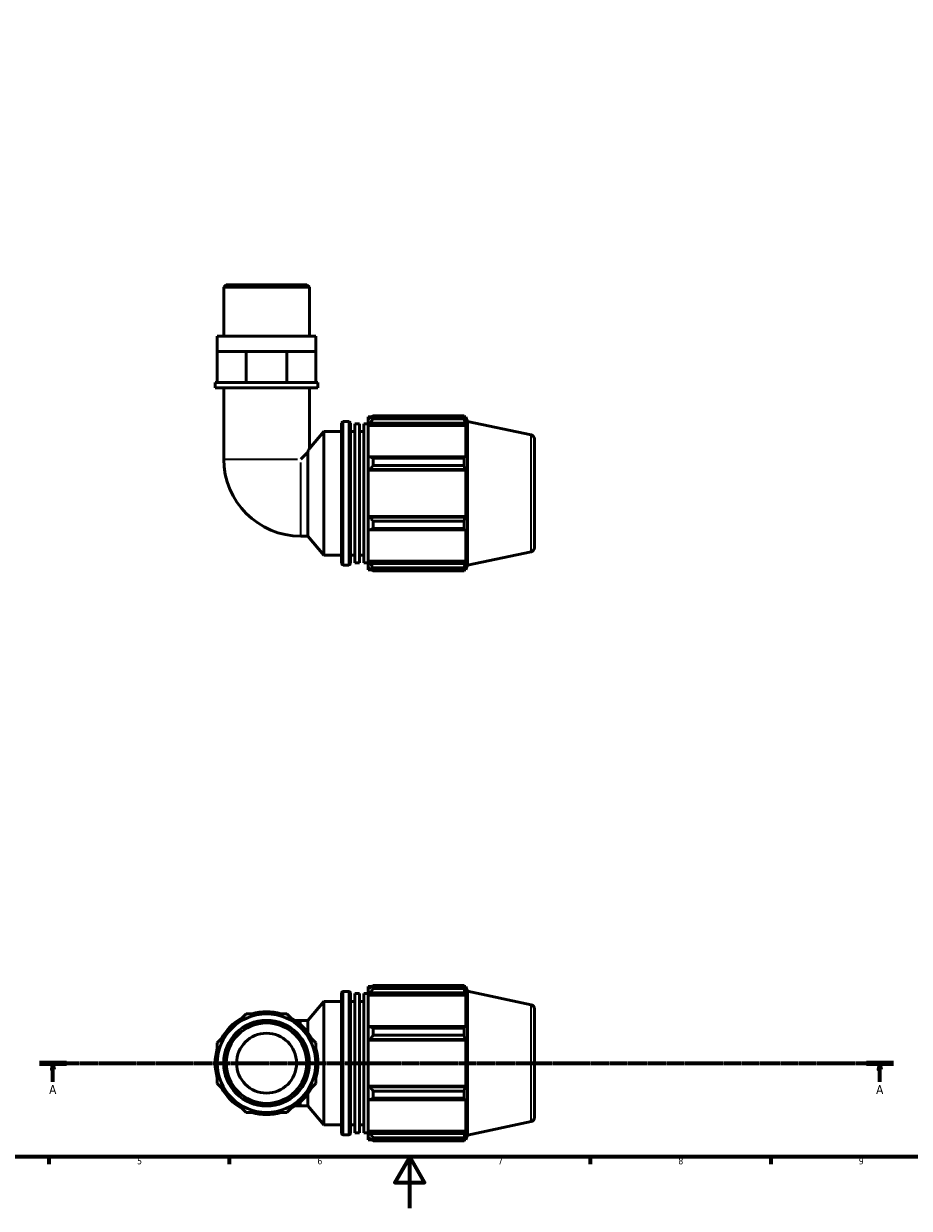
# Model space of a CAD drawing. Header units: millimetres. Extents: x 0 to 931, y 0 to 920.
# Tile 2 of 6: x 271 to 614, y 0 to 460. Entities that reach past the tile are written whole.
import ezdxf

# ---------------------------------------------------------------- set-up
doc = ezdxf.new("R2010")
doc.units = ezdxf.units.MM
doc.linetypes.add('CHAIN', pattern=[0.7087, 0.4724, -0.0591, 0.1181, -0.0591])
for name, color, linetype, lineweight in [('Border (ISO)', 7, 'Continuous', 70), ('Section Line (ISO)', 7, 'CHAIN', 70), ('Visible (ISO)', 7, 'Continuous', 50), ('Visible Narrow (ISO)', 7, 'Continuous', 35)]:
    doc.layers.add(name, color=color, linetype=linetype, lineweight=lineweight)
doc.styles.add('Label Text (ISO)', font='tahoma.ttf')
doc.styles.add('Note Text (ISO)', font='tahoma.ttf')

# ---------------------------------------------------------------- blocks, each defined once
blk = doc.blocks.new('Borders Default Border')
at = {"layer": 'Border (ISO)'}
for p, q in [((280.33, 20), (280.33, 17.1)), ((350.42, 20), (350.42, 17.1)), ((490.58, 20), (490.58, 17.1)), ((560.67, 20), (560.67, 17.1))]:
    blk.add_line(p, q, dxfattribs=at)
at = {"layer": 'Border (ISO)', "flags": 128}
for points in [[(20, 20), (20, 574), (821, 574), (821, 20), (20, 20)], [(420.5, 0), (420.5, 20), (414.73, 10), (426.27, 10), (420.5, 20)]]:
    blk.add_lwpolyline(points, dxfattribs=at)
at = {"layer": 'Border (ISO)', "color": 232, "true_color": 0xca0064, "char_height": 2.5, "attachment_point": 7, "style": 'Note Text (ISO)'}
for s, insert in [('5', (314.64, 17.05)), ('6', (384.66, 17.05)), ('7', (454.77, 17.1)), ('8', (524.81, 17.04)), ('9', (594.88, 17.05))]:
    blk.add_mtext(s, dxfattribs=dict(at, insert=insert))
blk = doc.blocks.new('2dTransSection0')
at = {"layer": 'Section Line (ISO)', "linetype": 'CHAIN'}
blk.add_line((276.74, 56.35), (608.26, 56.35), dxfattribs=at)
at = {"layer": 'Section Line (ISO)', "linetype": 'Continuous', "lineweight": 140}
for p, q in [((276.74, 56.35), (287.19, 56.35)), ((597.81, 56.35), (608.26, 56.35))]:
    blk.add_line(p, q, dxfattribs=at)
at = {"layer": 'Section Line (ISO)', "linetype": 'Continuous'}
for p, q in [((281.96, 56.35), (281.46, 53.85)), ((281.96, 53.85), (281.96, 56.35)), ((282.46, 53.85), (281.96, 56.35)), ((603.04, 56.35), (602.54, 53.85)), ((603.04, 53.85), (603.04, 56.35)), ((603.54, 53.85), (603.04, 56.35)), ((281.46, 53.85), (282.46, 53.85)), ((281.96, 49.12), (281.96, 53.85)), ((602.54, 53.85), (603.54, 53.85)), ((603.04, 49.12), (603.04, 53.85))]:
    blk.add_line(p, q, dxfattribs=at)
at = {"layer": 'Section Line (ISO)', "linetype": 'Continuous', "flags": 128}
for points in [[(282.46, 53.85), (281.96, 56.35), (281.46, 53.85), (282.46, 53.85)], [(603.54, 53.85), (603.04, 56.35), (602.54, 53.85), (603.54, 53.85)]]:
    blk.add_lwpolyline(points, dxfattribs=at)
at = {"layer": 'Section Line (ISO)'}
for points in [[(282.46, 53.85), (281.96, 56.35), (281.46, 53.85), (282.46, 53.85)], [(603.54, 53.85), (603.04, 56.35), (602.54, 53.85), (603.54, 53.85)]]:
    blk.add_solid(points, dxfattribs=at)
at = {"layer": 'Section Line (ISO)', "char_height": 3.5, "attachment_point": 7, "style": 'Label Text (ISO)'}
for insert in [(280.47, 44.35), (601.55, 44.35)]:
    blk.add_mtext('A', dxfattribs=dict(at, insert=insert))

msp = doc.modelspace()

# ---------------------------------------------------------------- linework, layer by layer
at = {"layer": 'Visible (ISO)'}
for p, q in [((349.2631, 358.5718), (348.2656, 357.5743)), ((348.2656, 338.5718), (348.2656, 357.5743)), ((381.5146, 357.5743), (348.2656, 357.5743)), ((349.2631, 358.5718), (380.5171, 358.5718)), ((380.5171, 358.5718), (381.5146, 357.5743)), ((381.5146, 338.5718), (381.5146, 357.5743)), ((384.0083, 338.5718), (345.7719, 338.5718)), ((345.7719, 332.5718), (345.7719, 338.5718)), ((384.0083, 332.5718), (384.0083, 338.5718)), ((345.7719, 332.5718), (351.3715, 332.5718)), ((345.7719, 320.5718), (345.7719, 332.5718)), ((351.3715, 332.5718), (356.9711, 332.5718)), ((356.9711, 320.5718), (356.9711, 332.5718)), ((356.9711, 332.5718), (364.8901, 332.5718)), ((364.8901, 332.5718), (372.8091, 332.5718)), ((372.8091, 332.5718), (378.4087, 332.5718)), ((372.8091, 320.5718), (372.8091, 332.5718)), ((378.4087, 332.5718), (384.0083, 332.5718)), ((384.0083, 320.5718), (384.0083, 332.5718)), ((345.7719, 320.5718), (344.9407, 320.5718)), ((344.9407, 318.5718), (344.9407, 320.5718)), ((384.8395, 318.5718), (344.9407, 318.5718)), ((347.342, 320.5718), (345.7719, 320.5718)), ((355.401, 320.5718), (347.342, 320.5718)), ((348.2656, 318.5718), (348.2656, 290.8714)), ((356.9711, 320.5718), (355.401, 320.5718)), ((359.1915, 320.5718), (356.9711, 320.5718)), ((370.5887, 320.5718), (359.1915, 320.5718)), ((372.8091, 320.5718), (370.5887, 320.5718)), ((374.3792, 320.5718), (372.8091, 320.5718)), ((382.4382, 320.5718), (374.3792, 320.5718)), ((381.5146, 318.5718), (381.5146, 294.9431)), ((384.0083, 320.5718), (382.4382, 320.5718)), ((384.8395, 320.5718), (384.0083, 320.5718)), ((384.8395, 318.5718), (384.8395, 320.5718)), ((394.0101, 250.3718), (394.0101, 304.7718)), ((394.6501, 305.4118), (396.8368, 305.4118)), ((397.4768, 304.7718), (397.4768, 250.3718)), ((399.2101, 250.567), (399.2101, 304.5766)), ((399.2101, 304.5766), (400.9435, 304.5766)), ((400.9435, 250.567), (400.9435, 304.5766)), ((402.6768, 250.567), (402.6768, 304.5766)), ((402.6768, 304.5766), (404.4101, 304.5766)), ((404.4101, 307.3318), (404.4101, 306.2596)), ((404.4101, 307.3318), (405.7724, 307.3318)), ((405.0501, 306.87), (404.4101, 306.2596)), ((404.4101, 304.2531), (404.4101, 306.2596)), ((404.4101, 304.2531), (405.0501, 304.8208)), ((404.4101, 303.9692), (404.4101, 304.2531)), ((404.4101, 303.9692), (404.4101, 291.4612)), ((404.4101, 303.9692), (442.2944, 303.9692)), ((405.0501, 304.8208), (441.9824, 304.8208)), ((406.3301, 307.6815), (406.3301, 306.5244)), ((406.3301, 307.6815), (441.5665, 307.6815)), ((441.5665, 306.5244), (406.3301, 306.5244)), ((441.5665, 306.5244), (441.5665, 307.6815)), ((441.7478, 307.3318), (442.2944, 307.3318)), ((442.2944, 305.9544), (441.9824, 306.87)), ((441.9824, 304.8208), (442.2944, 303.9692)), ((442.8901, 305.4983), (442.2944, 307.3318)), ((442.2944, 305.9544), (442.2944, 307.3318)), ((442.2944, 291.3134), (442.2944, 303.9692)), ((442.8901, 249.6453), (442.8901, 305.4983)), ((467.6228, 300.2412), (442.8901, 305.4983)), ((381.5146, 294.9431), (387.0768, 301.5718)), ((387.0768, 253.5718), (387.0768, 301.5718)), ((387.0768, 301.5718), (394.0101, 301.5718)), ((397.4768, 301.5718), (399.2101, 301.5718)), ((400.9435, 301.5718), (402.6768, 301.5718)), ((468.8901, 298.6761), (468.8901, 256.4675)), ((380.888, 293.5697), (378.1897, 290.8714)), ((380.888, 260.9473), (380.888, 293.5697)), ((405.0501, 291.7567), (404.4101, 291.4612)), ((404.4101, 286.617), (404.4101, 291.4612)), ((441.9824, 291.7567), (405.0501, 291.7567)), ((406.3301, 291.2008), (406.3301, 288.4072)), ((406.3301, 291.2008), (441.5665, 291.2008)), ((441.5665, 288.4072), (441.5665, 291.2008)), ((442.2944, 291.3134), (441.9824, 291.7567)), ((404.4101, 286.617), (405.0501, 286.8095)), ((404.4101, 286.5208), (404.4101, 286.617)), ((404.4101, 286.5208), (404.4101, 268.6228)), ((404.4101, 286.5208), (442.2944, 286.5208)), ((405.0501, 286.8095), (441.9824, 286.8095)), ((441.5665, 288.4072), (406.3301, 288.4072)), ((441.9824, 286.8095), (442.2944, 286.5208)), ((442.2944, 268.6228), (442.2944, 286.5208)), ((404.4101, 268.5266), (404.4101, 268.6228)), ((404.4101, 268.6228), (442.2944, 268.6228)), ((405.0501, 268.3341), (404.4101, 268.5266)), ((404.4101, 263.6824), (404.4101, 268.5266)), ((441.9824, 268.3341), (405.0501, 268.3341)), ((442.2944, 268.6228), (441.9824, 268.3341)), ((404.4101, 263.6824), (405.0501, 263.3869)), ((404.4101, 263.6824), (404.4101, 251.1744)), ((405.0501, 263.3869), (441.9824, 263.3869)), ((406.3301, 266.7364), (406.3301, 263.9428)), ((406.3301, 266.7364), (441.5665, 266.7364)), ((441.5665, 263.9428), (406.3301, 263.9428)), ((441.5665, 263.9428), (441.5665, 266.7364)), ((441.9824, 263.3869), (442.2944, 263.8302)), ((442.2944, 251.1744), (442.2944, 263.8302)), ((378.1897, 260.9473), (380.888, 260.9473)), ((380.888, 260.9473), (387.0768, 253.5718)), ((387.0768, 253.5718), (394.0101, 253.5718)), ((397.4768, 253.5718), (399.2101, 253.5718)), ((400.9435, 253.5718), (402.6768, 253.5718)), ((467.6228, 254.9024), (442.8901, 249.6453)), ((394.6501, 249.7318), (396.8368, 249.7318)), ((399.2101, 250.567), (400.9435, 250.567)), ((402.6768, 250.567), (404.4101, 250.567)), ((404.4101, 250.8905), (404.4101, 251.1744)), ((404.4101, 251.1744), (442.2944, 251.1744)), ((404.4101, 248.884), (404.4101, 250.8905)), ((405.0501, 250.3228), (404.4101, 250.8905)), ((404.4101, 248.884), (405.0501, 248.2736)), ((404.4101, 248.884), (404.4101, 247.8118)), ((441.9824, 250.3228), (405.0501, 250.3228)), ((406.3301, 248.6192), (406.3301, 247.4621)), ((406.3301, 248.6192), (441.5665, 248.6192)), ((441.5665, 247.4621), (441.5665, 248.6192)), ((442.2944, 251.1744), (441.9824, 250.3228)), ((441.9824, 248.2736), (442.2944, 249.1892)), ((442.8901, 249.6453), (442.2944, 247.8118)), ((442.2944, 247.8118), (442.2944, 249.1892)), ((404.4101, 247.8118), (405.7724, 247.8118)), ((441.5665, 247.4621), (406.3301, 247.4621)), ((441.7478, 247.8118), (442.2944, 247.8118)), ((394.0101, 29.1496), (394.0101, 83.5496)), ((394.6501, 84.1896), (396.8368, 84.1896)), ((397.4768, 83.5496), (397.4768, 29.1496)), ((399.2101, 29.3448), (399.2101, 83.3544)), ((399.2101, 83.3544), (400.9435, 83.3544)), ((400.9435, 29.3448), (400.9435, 83.3544)), ((402.6768, 29.3448), (402.6768, 83.3544)), ((402.6768, 83.3544), (404.4101, 83.3544)), ((404.4101, 86.1096), (404.4101, 85.0374)), ((404.4101, 86.1096), (405.7724, 86.1096)), ((405.0501, 85.6478), (404.4101, 85.0374)), ((404.4101, 83.0309), (404.4101, 85.0374)), ((404.4101, 83.0309), (405.0501, 83.5986)), ((404.4101, 82.7471), (404.4101, 83.0309)), ((405.0501, 83.5986), (441.9824, 83.5986)), ((406.3301, 86.4593), (406.3301, 85.3022)), ((406.3301, 86.4593), (441.5665, 86.4593)), ((441.5665, 85.3022), (406.3301, 85.3022)), ((441.5665, 85.3022), (441.5665, 86.4593)), ((441.7478, 86.1096), (442.2944, 86.1096)), ((442.2944, 84.7323), (441.9824, 85.6478)), ((441.9824, 83.5986), (442.2944, 82.7471)), ((442.8901, 84.2761), (442.2944, 86.1096)), ((442.2944, 84.7323), (442.2944, 86.1096)), ((442.8901, 28.4232), (442.8901, 84.2761)), ((467.6228, 79.019), (442.8901, 84.2761)), ((380.888, 72.9741), (387.0768, 80.3496)), ((387.0768, 32.3496), (387.0768, 80.3496)), ((387.0768, 80.3496), (394.0101, 80.3496)), ((397.4768, 80.3496), (399.2101, 80.3496)), ((400.9435, 80.3496), (402.6768, 80.3496)), ((404.4101, 82.7471), (404.4101, 70.239)), ((404.4101, 82.7471), (442.2944, 82.7471)), ((442.2944, 70.0913), (442.2944, 82.7471)), ((356.9711, 75.4678), (351.3715, 69.8682)), ((364.8901, 75.4678), (356.9711, 75.4678)), ((372.8091, 75.4678), (364.8901, 75.4678)), ((378.4087, 69.8682), (372.8091, 75.4678)), ((468.8901, 77.454), (468.8901, 35.2453)), ((351.3715, 69.8682), (345.7719, 64.2686)), ((378.1897, 72.9741), (375.9176, 72.9741)), ((378.1897, 72.9741), (380.888, 72.9741)), ((384.0083, 64.2686), (378.4087, 69.8682)), ((380.888, 68.2679), (380.888, 72.9741)), ((405.0501, 70.5346), (404.4101, 70.239)), ((404.4101, 65.3949), (404.4101, 70.239)), ((441.9824, 70.5346), (405.0501, 70.5346)), ((406.3301, 69.9786), (406.3301, 67.185)), ((406.3301, 69.9786), (441.5665, 69.9786)), ((441.5665, 67.185), (441.5665, 69.9786)), ((442.2944, 70.0913), (441.9824, 70.5346)), ((404.4101, 65.3949), (405.0501, 65.5873)), ((404.4101, 65.2986), (404.4101, 65.3949)), ((404.4101, 65.2986), (404.4101, 47.4006)), ((404.4101, 65.2986), (442.2944, 65.2986)), ((405.0501, 65.5873), (441.9824, 65.5873)), ((441.5665, 67.185), (406.3301, 67.185)), ((441.9824, 65.5873), (442.2944, 65.2986)), ((442.2944, 47.4006), (442.2944, 65.2986)), ((345.7719, 64.2686), (345.7719, 56.3496)), ((384.0083, 56.3496), (384.0083, 64.2686)), ((345.7719, 56.3496), (345.7719, 48.4306)), ((384.0083, 48.4306), (384.0083, 56.3496)), ((345.7719, 48.4306), (351.3715, 42.831)), ((378.4087, 42.831), (384.0083, 48.4306)), ((404.4101, 47.3044), (404.4101, 47.4006)), ((404.4101, 47.4006), (442.2944, 47.4006)), ((404.4101, 42.4602), (404.4101, 47.3044)), ((405.0501, 47.112), (404.4101, 47.3044)), ((441.9824, 47.112), (405.0501, 47.112)), ((442.2944, 47.4006), (441.9824, 47.112)), ((351.3715, 42.831), (356.9711, 37.2315)), ((372.8091, 37.2315), (378.4087, 42.831)), ((380.888, 39.7251), (380.888, 44.4313)), ((404.4101, 42.4602), (404.4101, 29.9522)), ((404.4101, 42.4602), (405.0501, 42.1647)), ((405.0501, 42.1647), (441.9824, 42.1647)), ((406.3301, 45.5142), (406.3301, 42.7206)), ((406.3301, 45.5142), (441.5665, 45.5142)), ((441.5665, 42.7206), (406.3301, 42.7206)), ((441.5665, 42.7206), (441.5665, 45.5142)), ((441.9824, 42.1647), (442.2944, 42.608)), ((442.2944, 29.9522), (442.2944, 42.608)), ((356.9711, 37.2315), (364.8901, 37.2315)), ((364.8901, 37.2315), (372.8091, 37.2315)), ((375.9176, 39.7251), (378.1897, 39.7251)), ((378.1897, 39.7251), (380.888, 39.7251)), ((380.888, 39.7251), (387.0768, 32.3496)), ((387.0768, 32.3496), (394.0101, 32.3496)), ((397.4768, 32.3496), (399.2101, 32.3496)), ((400.9435, 32.3496), (402.6768, 32.3496)), ((467.6228, 33.6803), (442.8901, 28.4232)), ((394.6501, 28.5096), (396.8368, 28.5096)), ((399.2101, 29.3448), (400.9435, 29.3448)), ((402.6768, 29.3448), (404.4101, 29.3448)), ((404.4101, 29.6683), (404.4101, 29.9522)), ((404.4101, 29.9522), (442.2944, 29.9522)), ((404.4101, 27.6618), (404.4101, 29.6683)), ((405.0501, 29.1007), (404.4101, 29.6683)), ((404.4101, 27.6618), (404.4101, 26.5896)), ((404.4101, 27.6618), (405.0501, 27.0514)), ((441.9824, 29.1007), (405.0501, 29.1007)), ((442.2944, 29.9522), (441.9824, 29.1007)), ((441.9824, 27.0514), (442.2944, 27.967)), ((442.8901, 28.4232), (442.2944, 26.5896)), ((442.2944, 26.5896), (442.2944, 27.967)), ((404.4101, 26.5896), (405.7724, 26.5896)), ((406.3301, 27.3971), (406.3301, 26.2399)), ((406.3301, 27.3971), (441.5665, 27.3971)), ((441.5665, 26.2399), (406.3301, 26.2399)), ((441.5665, 26.2399), (441.5665, 27.3971)), ((441.7478, 26.5896), (442.2944, 26.5896))]:
    msp.add_line(p, q, dxfattribs=at)
for radius in [19.1182, 16.6245, 15.627, 11.6371]:
    msp.add_circle((364.8901, 56.3496), radius, dxfattribs=at)
for centre, radius, start, end in [((394.6501, 304.7718), 0.64, 90, 180), ((396.8368, 304.7718), 0.64, 0, 90), ((467.2901, 298.6761), 1.6, 0, 78), ((378.1897, 290.8714), 29.9241, 180, 270), ((467.2901, 256.4675), 1.6, 282, 0), ((394.6501, 250.3718), 0.64, 180, 270), ((396.8368, 250.3718), 0.64, 270, 0), ((394.6501, 83.5496), 0.64, 90, 180), ((396.8368, 83.5496), 0.64, 0, 90), ((467.2901, 77.454), 1.6, 0, 78), ((364.8901, 56.3496), 19.9494, 118.402158, 151.597842), ((364.8901, 56.3496), 19.9494, 73.402158, 106.597842), ((364.8901, 56.3496), 19.9494, 28.402158, 61.597842), ((364.8901, 56.3496), 19.9494, 163.402158, 196.597842), ((364.8901, 56.3496), 19.9494, 343.402158, 16.597842), ((364.8901, 56.3496), 19.9494, 208.402158, 241.597842), ((364.8901, 56.3496), 19.9494, 298.402158, 331.597842), ((364.8901, 56.3496), 19.9494, 253.402158, 286.597842), ((467.2901, 35.2453), 1.6, 282, 0), ((394.6501, 29.1496), 0.64, 180, 270), ((396.8368, 29.1496), 0.64, 270, 0)]:
    msp.add_arc(centre, radius, start, end, dxfattribs=at)
for points, weights in [([(406.3301, 307.6815), (405.6645, 307.2675), (405.0501, 306.87)], [1.01887259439, 1.01329853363, 1.00693231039]), ([(405.0501, 304.8208), (405.6645, 305.6552), (406.3301, 306.5244)], [1.00693231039, 1.01329853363, 1.01887259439]), ([(441.5665, 307.6815), (441.7828, 307.2675), (441.9824, 306.87)], [1, 1.00143988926, 1.00206317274]), ([(441.9824, 304.8208), (441.7828, 305.6552), (441.5665, 306.5244)], [1.00206317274, 1.00143988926, 1]), ([(406.3301, 291.2008), (405.6645, 291.4844), (405.0501, 291.7567)], [1.01887259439, 1.01329853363, 1.00693231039]), ([(441.5665, 291.2008), (441.7828, 291.4844), (441.9824, 291.7567)], [1, 1.00143988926, 1.00206317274]), ([(405.0501, 286.8095), (405.6645, 287.592), (406.3301, 288.4072)], [1.00693231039, 1.01329853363, 1.01887259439]), ([(441.9824, 286.8095), (441.7828, 287.592), (441.5665, 288.4072)], [1.00206317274, 1.00143988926, 1]), ([(406.3301, 266.7364), (405.6645, 267.5516), (405.0501, 268.3341)], [1.01887259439, 1.01329853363, 1.00693231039]), ([(441.5665, 266.7364), (441.7828, 267.5516), (441.9824, 268.3341)], [1, 1.00143988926, 1.00206317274]), ([(405.0501, 263.3869), (405.6645, 263.6592), (406.3301, 263.9428)], [1.00693231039, 1.01329853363, 1.01887259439]), ([(441.9824, 263.3869), (441.7828, 263.6592), (441.5665, 263.9428)], [1.00206317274, 1.00143988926, 1]), ([(406.3301, 248.6192), (405.6645, 249.4884), (405.0501, 250.3228)], [1.01887259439, 1.01329853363, 1.00693231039]), ([(441.5665, 248.6192), (441.7828, 249.4884), (441.9824, 250.3228)], [1, 1.00143988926, 1.00206317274]), ([(405.0501, 248.2736), (405.6645, 247.8761), (406.3301, 247.4621)], [1.00693231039, 1.01329853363, 1.01887259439]), ([(441.9824, 248.2736), (441.7828, 247.8761), (441.5665, 247.4621)], [1.00206317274, 1.00143988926, 1]), ([(406.3301, 86.4593), (405.6645, 86.0453), (405.0501, 85.6478)], [1.01887259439, 1.01329853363, 1.00693231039]), ([(405.0501, 83.5986), (405.6645, 84.433), (406.3301, 85.3022)], [1.00693231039, 1.01329853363, 1.01887259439]), ([(441.5665, 86.4593), (441.7828, 86.0453), (441.9824, 85.6478)], [1, 1.00143988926, 1.00206317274]), ([(441.9824, 83.5986), (441.7828, 84.433), (441.5665, 85.3022)], [1.00206317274, 1.00143988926, 1]), ([(406.3301, 69.9786), (405.6645, 70.2623), (405.0501, 70.5346)], [1.01887259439, 1.01329853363, 1.00693231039]), ([(441.5665, 69.9786), (441.7828, 70.2623), (441.9824, 70.5346)], [1, 1.00143988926, 1.00206317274]), ([(405.0501, 65.5873), (405.6645, 66.3699), (406.3301, 67.185)], [1.00693231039, 1.01329853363, 1.01887259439]), ([(441.9824, 65.5873), (441.7828, 66.3699), (441.5665, 67.185)], [1.00206317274, 1.00143988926, 1]), ([(406.3301, 45.5142), (405.6645, 46.3294), (405.0501, 47.112)], [1.01887259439, 1.01329853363, 1.00693231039]), ([(441.5665, 45.5142), (441.7828, 46.3294), (441.9824, 47.112)], [1, 1.00143988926, 1.00206317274]), ([(405.0501, 42.1647), (405.6645, 42.437), (406.3301, 42.7206)], [1.00693231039, 1.01329853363, 1.01887259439]), ([(441.9824, 42.1647), (441.7828, 42.437), (441.5665, 42.7206)], [1.00206317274, 1.00143988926, 1]), ([(406.3301, 27.3971), (405.6645, 28.2663), (405.0501, 29.1007)], [1.01887259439, 1.01329853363, 1.00693231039]), ([(441.5665, 27.3971), (441.7828, 28.2663), (441.9824, 29.1007)], [1, 1.00143988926, 1.00206317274]), ([(405.0501, 27.0514), (405.6645, 26.654), (406.3301, 26.2399)], [1.00693231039, 1.01329853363, 1.01887259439]), ([(441.9824, 27.0514), (441.7828, 26.654), (441.5665, 26.2399)], [1.00206317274, 1.00143988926, 1])]:
    msp.add_rational_spline(points, weights, degree=2, dxfattribs=at)
msp.add_open_spline([(380.888, 293.5697), (381.0403, 293.9107), (381.1782, 294.2136), (381.4347, 294.7724), (381.5146, 294.9431), (381.5146, 294.9431)], degree=3, knots=[6.259965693, 6.259965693, 6.259965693, 6.259965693, 6.448643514, 6.448643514, 6.719964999, 6.719964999, 6.719964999, 6.719964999], dxfattribs=at)
at = {"layer": 'Visible Narrow (ISO)'}
for p, q in [((394.6501, 305.069), (394.6501, 250.0746)), ((396.8368, 250.0746), (396.8368, 305.069)), ((467.6228, 255.1815), (467.6228, 299.9621)), ((348.3951, 290.8714), (376.8435, 290.8714)), ((378.1897, 261.0768), (378.1897, 289.5251)), ((394.6501, 83.8469), (394.6501, 28.8524)), ((396.8368, 28.8524), (396.8368, 83.8469)), ((467.6228, 33.9594), (467.6228, 78.7399)), ((378.1897, 71.3874), (378.1897, 72.9697)), ((378.1897, 39.7296), (378.1897, 41.3119))]:
    msp.add_line(p, q, dxfattribs=at)

# ---------------------------------------------------------------- block references
msp.add_blockref('Borders Default Border', (0, 0))
at = {"layer": 'Section Line (ISO)'}
msp.add_blockref('2dTransSection0', (0, 0), dxfattribs=at)

doc.saveas('drawing.dxf')
